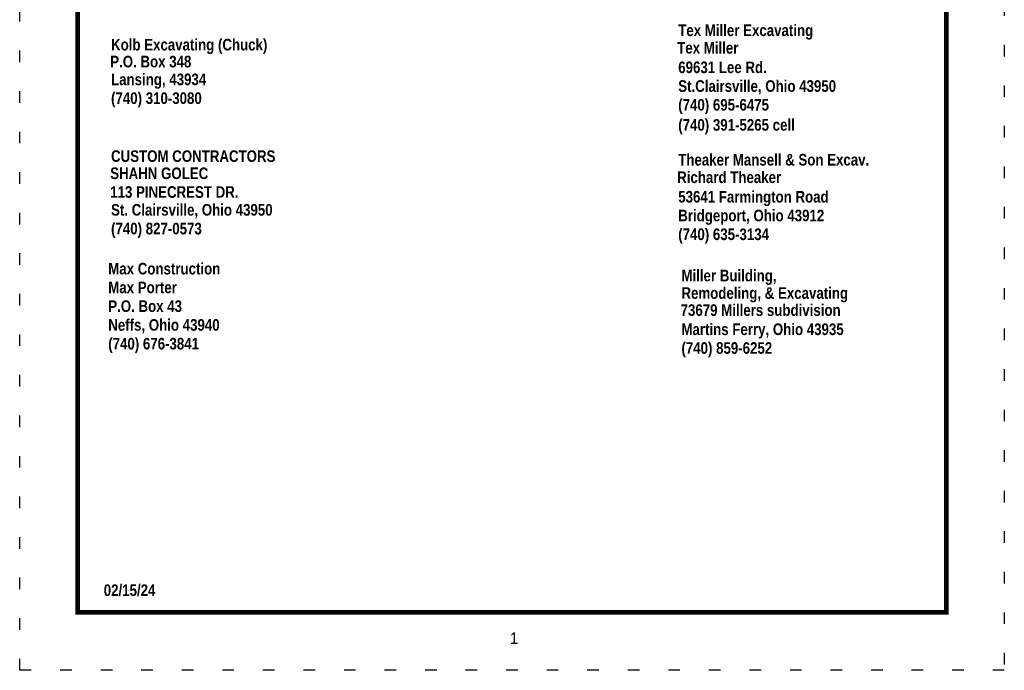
# Model space of a CAD drawing. Header units: feet. Extents: x -7.9 to 0.6, y 9.6 to 20.6.
# Tile 1 of 15: x -7.9 to 0.6, y 9.6 to 15.3. Entities that reach past the tile are written whole.
import ezdxf

# ---------------------------------------------------------------- set-up
doc = ezdxf.new("R2010")
doc.units = ezdxf.units.FT
doc.header["$MEASUREMENT"] = 0
doc.linetypes.add('DOT2', pattern=[0.125, 0, -0.125])
doc.layers.add('BORDER', color=252, linetype='CONTINUOUS', plot=False)
doc.layers.add('TEXT', color=7, linetype='CONTINUOUS')
doc.styles.add('ROMANS', font='techb___.ttf')

msp = doc.modelspace()

# ---------------------------------------------------------------- linework, layer by layer
at = {"layer": 'BORDER', "color": 7, "linetype": 'DOT2', "ltscale": 2}
msp.add_lwpolyline([(-7.8815, 9.6434), (-7.8815, 20.6434), (0.6185, 20.6434), (0.6185, 9.6434)], close=True, dxfattribs=at)
at = {"layer": 'TEXT', "color": 7, "const_width": 0.04}
msp.add_lwpolyline([(-7.3815, 10.1434), (-7.3815, 20.1434), (0.1185, 20.1434), (0.1185, 10.1434)], close=True, dxfattribs=at)

# ---------------------------------------------------------------- texts
at = {"layer": 'TEXT', "color": 7, "style": 'ROMANS'}
for s, p in [('Tex Miller Excavating', (-2.1963, 15.1187)), ('Kolb Excavating (Chuck)', (-7.0927, 14.9947)), ('Tex Miller', (-2.2055, 14.9676)), ('P.O. Box 348', (-7.1, 14.8486)), ('69631 Lee Rd.', (-2.1963, 14.7992)), ('Lansing, 43934', (-7.0927, 14.6948)), ('St.Clairsville, Ohio 43950', (-2.1963, 14.6373)), ('(740) 310-3080', (-7.0927, 14.5328)), ('(740) 695-6475', (-2.1963, 14.4754)), ('(740) 391-5265 cell', (-2.1963, 14.302)), ('CUSTOM CONTRACTORS', (-7.0927, 14.0323)), ('Theaker Mansell & Son Excav.', (-2.1963, 14.0011)), ('SHAHN GOLEC', (-7.1, 13.8843)), ('Richard Theaker', (-2.2055, 13.85)), ('113 PINECREST DR.', (-7.1, 13.7225)), ('53641 Farmington Road', (-2.1963, 13.6816)), ('St. Clairsville, Ohio 43950', (-7.0927, 13.5687)), ('Bridgeport, Ohio 43912', (-2.1963, 13.5197)), ('(740) 827-0573', (-7.0927, 13.4068)), ('(740) 635-3134', (-2.1963, 13.3578)), ('Max Construction', (-7.1169, 13.061)), ('Miller Building,', (-2.1687, 13.0013)), ('Max Porter', (-7.1169, 12.8991)), ('Remodeling, & Excavating', (-2.1687, 12.8504)), ('P.O. Box 43', (-7.1169, 12.7372)), ('73679 Millers subdivision', (-2.1759, 12.7031)), ('Neffs, Ohio 43940', (-7.1169, 12.5753)), ('Martins Ferry, Ohio 43935', (-2.1687, 12.5377)), ('(740) 676-3841', (-7.1169, 12.4134)), ('(740) 859-6252', (-2.1687, 12.3758)), ('02/15/24', (-7.1557, 10.2849))]:
    msp.add_text(s, height=0.1, dxfattribs=at).set_placement(p)
at = {"layer": 'TEXT', "color": 7}
msp.add_text('1', height=0.1, dxfattribs=at).set_placement((-3.6496, 9.8703))

doc.saveas('drawing.dxf')
